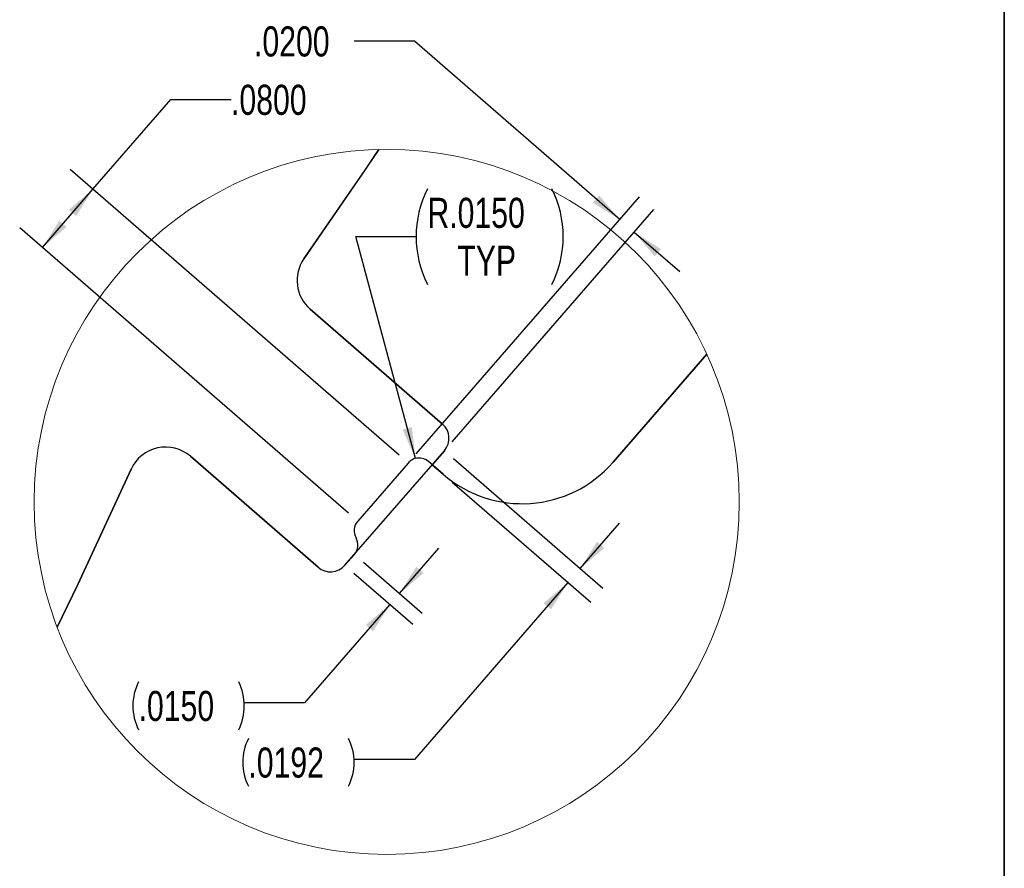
# Model space of a CAD drawing. Header units: inches. Extents: x 0.1 to 87.3, y 0.1 to 33.9.
# Tile 8 of 164: x 10 to 14, y 7 to 10.5. Entities that reach past the tile are written whole.
import ezdxf

# ---------------------------------------------------------------- set-up
doc = ezdxf.new("R2010")
doc.units = ezdxf.units.IN
doc.header["$MEASUREMENT"] = 0
doc.layers.add('BOARDER_2', color=5, linetype='Continuous', lineweight=35)
doc.layers.add('DIMENSIONS', color=171, linetype='Continuous')
doc.styles.add('SLDTEXTSTYLE0', font='TXT', dxfattribs={"width": 0.75})
doc.dimstyles.new('SLDDIMSTYLE10', dxfattribs={"dimtxt": 0.125, "dimasz": 0.13, "dimexe": 0, "dimexo": 0.0625, "dimgap": 0.03125, "dimtad": 0, "dimtih": 1, "dimtoh": 1, "dimdec": 4, "dimlfac": 0.25, "dimrnd": 1e-09, "dimzin": 12, "dimdsep": 46, "dimtxsty": 'SLDTEXTSTYLE0', "dimsah": 1, "dimcen": 0.09, "dimadec": 0, "dimazin": 3, "dimtfac": 1, "dimtdec": 4, "dimtmove": 0, "dimatfit": 0, "dimfxl": 1, "dimfrac": 2, "dimtolj": 1, "dimtzin": 12, "dimarcsym": 0})
doc.dimstyles.new('SLDDIMSTYLE11', dxfattribs={"dimtxt": 0.125, "dimasz": 0.13, "dimexe": 0, "dimexo": 0.0625, "dimgap": 0.03125, "dimtad": 0, "dimtih": 1, "dimtoh": 1, "dimdec": 4, "dimlfac": 0.25, "dimrnd": 1e-09, "dimzin": 4, "dimdsep": 46, "dimtxsty": 'SLDTEXTSTYLE0', "dimsah": 1, "dimcen": 0.09, "dimadec": 0, "dimazin": 1, "dimtfac": 1, "dimtdec": 4, "dimtofl": 0, "dimtmove": 0, "dimatfit": 3, "dimfxl": 1, "dimfrac": 2, "dimtolj": 1, "dimtzin": 12, "dimarcsym": 0})
doc.dimstyles.new('SLDDIMSTYLE12', dxfattribs={"dimtxt": 0.125, "dimasz": 0.13, "dimexe": 0, "dimexo": 0.0625, "dimgap": 0.03125, "dimtad": 0, "dimtih": 1, "dimtoh": 1, "dimdec": 4, "dimlfac": 0.25, "dimrnd": 1e-09, "dimzin": 4, "dimdsep": 46, "dimtxsty": 'SLDTEXTSTYLE0', "dimsah": 1, "dimcen": 0, "dimadec": 0, "dimazin": 1, "dimtfac": 1, "dimtdec": 4, "dimtofl": 0, "dimtmove": 0, "dimatfit": 3, "dimfxl": 1, "dimfrac": 2, "dimtolj": 1, "dimtzin": 12, "dimarcsym": 0})
doc.dimstyles.new('SLDDIMSTYLE9', dxfattribs={"dimtxt": 0.125, "dimasz": 0.13, "dimexe": 0, "dimexo": 0.0625, "dimgap": 0.03125, "dimtad": 0, "dimtih": 1, "dimtoh": 1, "dimdec": 4, "dimlfac": 0.25, "dimrnd": 1e-09, "dimzin": 4, "dimdsep": 46, "dimtxsty": 'SLDTEXTSTYLE0', "dimsah": 1, "dimcen": 0.09, "dimadec": 0, "dimazin": 1, "dimtfac": 1, "dimtdec": 4, "dimtmove": 0, "dimatfit": 0, "dimfxl": 1, "dimfrac": 2, "dimtolj": 1, "dimtzin": 12, "dimarcsym": 0})

# ---------------------------------------------------------------- blocks, each defined once
blk = doc.blocks.new('_D_20')
at = {"layer": 'DIMENSIONS'}
for p, q in [((11.5924, 10.3881), (11.3424, 10.3881)), ((12.4448, 9.6478), (11.5924, 10.3881)), ((11.5997, 8.6747), (12.5267, 9.7422)), ((11.7498, 8.7255), (12.5871, 9.6898)), ((12.5052, 9.5954), (12.6939, 9.4315))]:
    blk.add_line(p, q, dxfattribs=at)
for points in [[(12.4448, 9.6478), (12.3597, 9.7482), (12.3335, 9.718)], [(12.5052, 9.5954), (12.5902, 9.495), (12.6164, 9.5252)]]:
    blk.add_solid(points, dxfattribs=at)
at = {"layer": 'DIMENSIONS', "insert": (10.9268, 10.45), "char_height": 0.125, "attachment_point": 1, "style": 'SLDTEXTSTYLE0'}
blk.add_mtext('.0200', dxfattribs=at)
blk = doc.blocks.new('_D_21')
at = {"layer": 'DIMENSIONS'}
for p, q in [((11.5304, 8.095), (11.6943, 8.2837)), ((11.381, 8.2247), (11.6248, 8.013)), ((11.3417, 8.1794), (11.5854, 7.9677)), ((11.4911, 8.0497), (11.1364, 7.6413)), ((11.1364, 7.6413), (10.8864, 7.6413))]:
    blk.add_line(p, q, dxfattribs=at)
for centre, start, end in [((10.6458, 7.6286), 153.4349, 206.5651), ((10.6646, 7.6286), 333.4349, 26.5651)]:
    blk.add_arc(centre, 0.2219, start, end, dxfattribs=at)
for points in [[(11.5304, 8.095), (11.6307, 8.18), (11.6005, 8.2063)], [(11.4911, 8.0497), (11.3907, 7.9647), (11.4209, 7.9384)]]:
    blk.add_solid(points, dxfattribs=at)
at = {"layer": 'DIMENSIONS', "insert": (10.4474, 7.6905), "char_height": 0.125, "attachment_point": 1, "style": 'SLDTEXTSTYLE0'}
blk.add_mtext('.0150', dxfattribs=at)
blk = doc.blocks.new('_D_22')
at = {"layer": 'DIMENSIONS'}
for p, q in [((11.7547, 8.655), (12.3747, 8.1166)), ((11.7497, 8.5577), (12.3244, 8.0586)), ((12.2803, 8.1986), (12.4443, 8.3873)), ((12.23, 8.1406), (11.5924, 7.4064)), ((11.5924, 7.4064), (11.3424, 7.4064))]:
    blk.add_line(p, q, dxfattribs=at)
for centre, start, end in [((11.1018, 7.3937), 153.4349, 206.5651), ((11.1205, 7.3937), 333.4349, 26.5651)]:
    blk.add_arc(centre, 0.2219, start, end, dxfattribs=at)
for points in [[(12.2803, 8.1986), (12.3807, 8.2836), (12.3505, 8.3098)], [(12.23, 8.1406), (12.1297, 8.0555), (12.1599, 8.0293)]]:
    blk.add_solid(points, dxfattribs=at)
at = {"layer": 'DIMENSIONS', "insert": (10.9033, 7.4556), "char_height": 0.125, "attachment_point": 1, "style": 'SLDTEXTSTYLE0'}
blk.add_mtext('.0192', dxfattribs=at)
blk = doc.blocks.new('_D_23')
at = {"layer": 'DIMENSIONS'}
for p, q in [((10.2581, 9.7735), (10.5813, 10.1457)), ((10.5813, 10.1457), (10.8313, 10.1457)), ((11.5291, 8.6698), (10.1638, 9.8555)), ((10.0483, 9.5319), (10.2581, 9.7735)), ((11.3193, 8.4281), (9.9539, 9.6139))]:
    blk.add_line(p, q, dxfattribs=at)
for points in [[(10.2581, 9.7735), (10.1578, 9.6885), (10.188, 9.6623)], [(10.0483, 9.5319), (10.1487, 9.617), (10.1185, 9.6432)]]:
    blk.add_solid(points, dxfattribs=at)
at = {"layer": 'DIMENSIONS', "insert": (10.8313, 10.2076), "char_height": 0.125, "attachment_point": 1, "style": 'SLDTEXTSTYLE0'}
blk.add_mtext('.0800', dxfattribs=at)
blk = doc.blocks.new('_D_24')
at = {"layer": 'DIMENSIONS'}
for p, q in [((11.5967, 8.6556), (11.3497, 9.5771)), ((11.3497, 9.5771), (11.5997, 9.5771))]:
    blk.add_line(p, q, dxfattribs=at)
for centre, start, end in [((12.0435, 9.5771), 153.4349, 206.5651), ((11.7666, 9.5771), 333.4349, 26.5651)]:
    blk.add_arc(centre, 0.4437, start, end, dxfattribs=at)
blk.add_solid([(11.5967, 8.6556), (11.5823, 8.7863), (11.5437, 8.776)], dxfattribs=at)
at = {"layer": 'DIMENSIONS', "char_height": 0.125, "attachment_point": 1, "style": 'SLDTEXTSTYLE0'}
for s, insert in [('R.0150', (11.6466, 9.7383)), ('TYP', (11.7709, 9.5398))]:
    blk.add_mtext(s, dxfattribs=dict(at, insert=insert))

msp = doc.modelspace()

# ---------------------------------------------------------------- linework, layer by layer
at = {"color": 7, "linetype": 'Continuous', "lineweight": 25}
for p, q in [((11.709164, 8.798869), (11.159576, 9.276146)), ((11.159576, 9.276146), (11.709164, 8.798869)), ((12.806706, 9.088542), (12.417303, 8.640142)), ((12.417303, 8.640142), (12.806706, 9.088542)), ((11.303953, 8.212179), (11.716985, 8.687788)), ((11.716985, 8.687788), (11.666638, 8.629814)), ((11.192873, 8.204357), (10.662753, 8.664728)), ((10.662753, 8.664728), (11.192873, 8.204357)), ((11.566897, 8.636967), (11.357074, 8.395358)), ((11.71194, 8.590472), (11.651538, 8.642928)), ((11.666638, 8.629814), (11.71194, 8.590472)), ((10.416461, 8.611714), (10.19595, 8.133022)), ((10.19595, 8.133022), (10.416461, 8.611714)), ((11.343295, 8.257481), (11.303953, 8.212179)), ((10.19595, 8.133022), (10.109819, 7.954894)), ((10.109819, 7.954894), (10.19595, 8.133022))]:
    msp.add_line(p, q, dxfattribs=at)
at = {"color": 7, "linetype": 'Continuous', "lineweight": 25, "flags": 128}
for points in [[(11.133233, 9.484508), (11.386128, 9.852184), (11.445306, 9.938832)], [(11.445301, 9.938832), (11.355955, 9.808178), (11.133233, 9.484508)]]:
    msp.add_lwpolyline(points, dxfattribs=at)
at = {"color": 7, "linetype": 'Continuous', "lineweight": 18}
msp.add_circle((11.477646, 8.475318), 1.463589, dxfattribs=at)
at = {"color": 7, "linetype": 'Continuous', "lineweight": 25}
for centre, radius, start, end in [((11.262834, 9.395047), 0.157479, 145.383449, 229.02798), ((11.262834, 9.395047), 0.157479, 145.383449, 229.02798), ((11.657534, 8.739418), 0.078741, 319.028, 49.027285), ((11.657534, 8.739418), 0.078741, 319.028, 49.027285), ((10.559495, 8.545827), 0.15748, 49.0279, 155.267028), ((10.559495, 8.545827), 0.15748, 49.0279, 155.267028), ((11.612197, 8.597629), 0.059997, 49.026885, 139.029321), ((12.039786, 8.96799), 0.500003, 229.028099, 319.027872), ((12.039786, 8.96799), 0.500003, 229.028099, 319.027872), ((11.402372, 8.356017), 0.059996, 139.025873, 209.559724), ((11.297997, 8.296821), 0.059996, 319.02588, 29.559719), ((11.244502, 8.263808), 0.078741, 229.028163, 319.027824), ((11.244502, 8.263808), 0.078741, 229.028163, 319.027824)]:
    msp.add_arc(centre, radius, start, end, dxfattribs=at)
at = {"layer": 'BOARDER_2'}
msp.add_line((14.041547, 0.891736), (14.041547, 14.400499), dxfattribs=at)

# ---------------------------------------------------------------- dimensions: what is measured, and where the dimension line sits
at = {"layer": 'DIMENSIONS'}
for base, p1, angle, dimstyle, picture, middle in [((12.444771, 9.647844), (11.716986, 8.687788), 319.028, 'SLDDIMSTYLE9', '_D_20', (11.59238, 10.388085)), ((10.258142, 9.773527), (11.357075, 8.395358), 49.028, 'SLDDIMSTYLE11', '_D_23', (10.581334, 10.145685))]:
    dim = msp.add_linear_dim(base=base, p1=p1, p2=(11.566896, 8.636967), angle=angle, dimstyle=dimstyle, dxfattribs=at)
    dim.commit()
    dim.dimension.update_dxf_attribs({"geometry": picture, "text_midpoint": middle, "dimtype": 160})
dim = msp.add_radius_dim(center=(11.612197, 8.597626), mpoint=(11.596668, 8.655581), text='(<>\\PTYP)', dimstyle='SLDDIMSTYLE12', dxfattribs=at)
dim.commit()
dim.dimension.update_dxf_attribs({"geometry": '_D_24', "text_midpoint": (11.905008, 9.589815), "dimtype": 164})
for base, p1, p2, dimstyle, picture, middle in [((12.280345, 8.198551), (11.711941, 8.590472), (11.716986, 8.687788), 'SLDDIMSTYLE10', '_D_22', (11.59238, 7.406356)), ((11.5304, 8.094992), (11.303953, 8.212179), (11.343294, 8.257481), 'SLDDIMSTYLE9', '_D_21', (11.136415, 7.641317))]:
    dim = msp.add_linear_dim(base=base, p1=p1, p2=p2, angle=49.028, text='(<>)', dimstyle=dimstyle, dxfattribs=at)
    dim.commit()
    dim.dimension.update_dxf_attribs({"geometry": picture, "text_midpoint": middle, "dimtype": 160})

doc.saveas('drawing.dxf')
